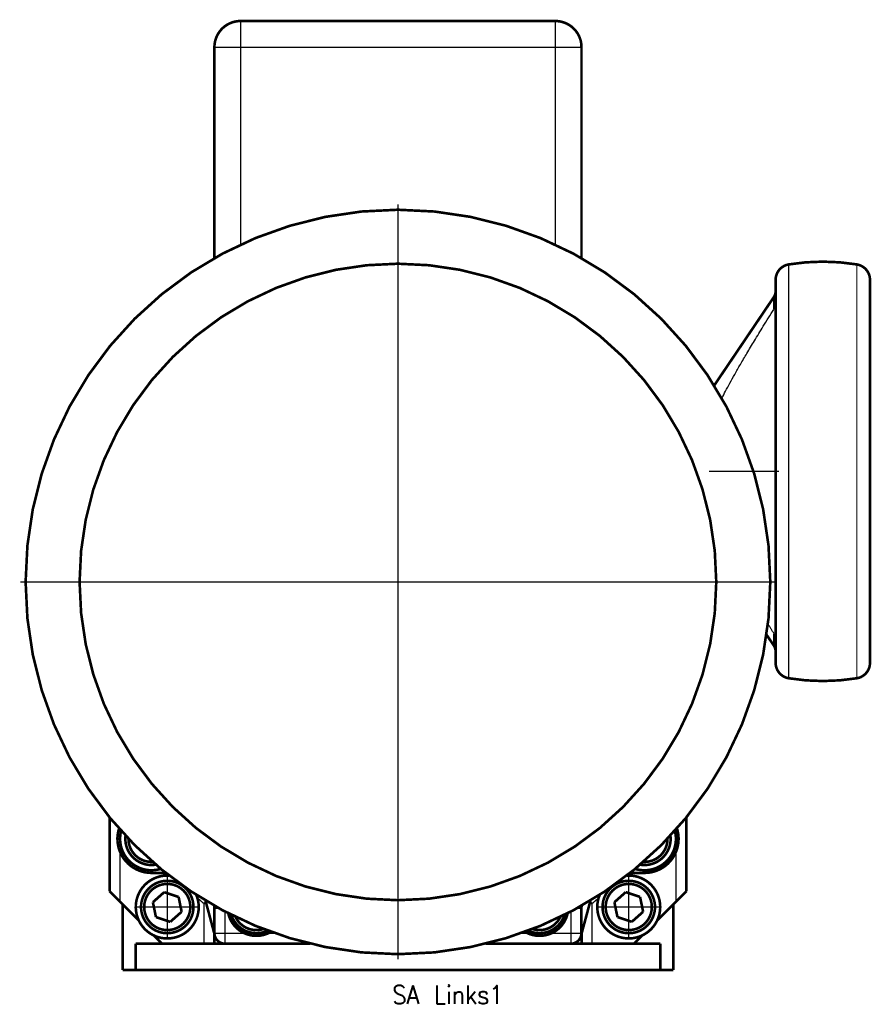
# Model space of a CAD drawing. Header units: inches. Extents: x -736 to 556, y -285 to 278.
# Tile 19 of 26: x -82 to 81, y -97 to 91. Entities that reach past the tile are written whole.
import ezdxf

# ---------------------------------------------------------------- set-up
doc = ezdxf.new("R2010")
doc.units = ezdxf.units.IN
doc.linetypes.add('DOT_CENTER', pattern=[14, 12, -1, 0, -1])
doc.layers.add('1', color=7, linetype='Continuous')
doc.styles.add('CONVERTER_11', font='txt.shx', dxfattribs={"width": 0.9})

# ---------------------------------------------------------------- blocks, each defined once
blk = doc.blocks.new('1400040010_020_030_040_Ritzelverstellwelle__1', base_point=(62.25, -0.15))
at = {"color": 7, "linetype": 'Continuous', "const_width": 0.5}
blk.add_lwpolyline([(62.5, 9.1), (62.5, 0.1)], dxfattribs=at)
blk = doc.blocks.new('1935101005_elesa_speichenhandrad_gn_522_80_k10_a_2_03__2', base_point=(50.54, -35.65))
at = {"color": 7, "linetype": 'Continuous', "const_width": 0.5}
for points in [[(65.01, 44.07, 0.367273), (62.5, 41.11, 0.367273)], [(77.99, 44.07, 0.081621), (65.01, 44.07, 0.081621)], [(80.5, 41.11, 0.367273), (77.99, 44.07, 0.367273)], [(62.16, 37.83, 0.149451), (62.5, 38.95, 0.149451)], [(62.5, -29.75, 0.149451), (62.16, -28.63, 0.149451)], [(62.5, -31.91, 0.367273), (65.01, -34.87, 0.367273)], [(77.99, -34.87, 0.367273), (80.5, -31.91, 0.367273)], [(65.01, -34.87, 0.081621), (77.99, -34.87, 0.081621)]]:
    blk.add_lwpolyline(points, format="xyb", dxfattribs=at)
at = {"color": 124, "linetype": 'Continuous', "const_width": 0.25}
for points in [[(65.01, 44.07), (65.01, 4.6)], [(77.99, 44.07), (77.99, -34.87)], [(62.16, 37.83), (62.16, 35.49)], [(65.01, 4.6), (65.01, -34.87)], [(62.16, -26.29), (62.16, -28.63)]]:
    blk.add_lwpolyline(points, dxfattribs=at)
at = {"color": 7, "linetype": 'Continuous', "const_width": 0.5}
for points in [[(62.5, 41.11), (62.5, 38.95)], [(80.5, 41.11), (80.5, -31.91)], [(50.79, 20.98), (62.16, 37.83)], [(62.5, 38.95), (62.5, 36.69)], [(62.5, 36.69), (62.5, 9.1)], [(62.5, 9.1), (62.5, 0.1)], [(62.5, 0.1), (62.5, -27.49)], [(60.77, -26.57), (62.16, -28.63)], [(62.5, -27.49), (62.5, -29.75)], [(62.5, -29.75), (62.5, -31.91)]]:
    blk.add_lwpolyline(points, dxfattribs=at)
at = {"color": 7, "linetype": 'Continuous'}
for points, knots in [([(62.5, 36.69), (62.49, 36.57), (62.48, 36.36), (62.42, 36.07), (62.32, 35.78), (62.22, 35.6), (62.16, 35.49)], [0, 0, 0, 0, 0.357471, 0.631613, 0.906392, 1.263091, 1.263091, 1.263091, 1.263091]), ([(52.25, 18.52), (52.49, 18.98), (52.98, 19.96), (53.81, 21.48), (54.74, 23.17), (55.82, 25.06), (57.07, 27.19), (58.53, 29.62), (60.24, 32.42), (61.49, 34.42), (62.16, 35.49)], [0, 0, 0, 0, 1.557352, 3.280692, 5.20162, 7.36027, 9.8073, 12.609273, 15.853147, 19.658212, 19.658212, 19.658212, 19.658212]), ([(62.16, -26.29), (62.11, -26.21), (62.01, -26.06), (61.87, -25.83), (61.72, -25.6), (61.58, -25.37), (61.44, -25.15), (61.31, -24.93), (61.17, -24.71), (61.08, -24.57), (61.03, -24.49)], [0, 0, 0, 0, 0.275551, 0.547928, 0.817187, 1.083381, 1.346563, 1.606787, 1.864103, 2.11856, 2.11856, 2.11856, 2.11856]), ([(62.16, -26.29), (62.2, -26.37), (62.31, -26.55), (62.41, -26.84), (62.48, -27.16), (62.49, -27.37), (62.5, -27.49)], [0, 0, 0, 0, 0.272542, 0.631481, 0.905623, 1.263094, 1.263094, 1.263094, 1.263094])]:
    blk.add_open_spline(points, degree=3, knots=knots, dxfattribs=at)
at = {"layer": '1', "color": 30, "linetype": 'DOT_CENTER', "const_width": 0.25}
blk.add_lwpolyline([(49.79, 4.6), (63.16, 4.6)], dxfattribs=at)
blk = doc.blocks.new('1935101005_elesa_speichenhandrad_gn_522_80_k10_a_2_03__3', base_point=(50.54, -35.65))
blk.add_blockref('1935101005_elesa_speichenhandrad_gn_522_80_k10_a_2_03__2', (50.54, -35.65))
blk = doc.blocks.new('1402040010_R4_Handradverstellung_3__4', base_point=(50.54, -35.65))
for name, p in [('1935101005_elesa_speichenhandrad_gn_522_80_k10_a_2_03__3', (50.54, -35.65)), ('1400040010_020_030_040_Ritzelverstellwelle__1', (62.25, -0.15))]:
    blk.add_blockref(name, p)
blk = doc.blocks.new('Schraube_M_6x16_DIN_912__5', base_point=(-41.53, -83.75))
at = {"color": 7, "linetype": 'Continuous', "const_width": 0.5}
for points in [[(-41.28, -79.99, 0.456499), (-34.36, -83.01, 0.456499)], [(-40.49, -80.39, 0.374586), (-35.19, -82.7, 0.374586)]]:
    blk.add_lwpolyline(points, format="xyb", dxfattribs=at)
blk = doc.blocks.new('Schraube_M_6x16_DIN_912_2__6', base_point=(15.08, -83.75))
at = {"color": 7, "linetype": 'Continuous', "const_width": 0.5}
for points in [[(15.33, -83.01, 0.456499), (22.26, -79.99, 0.456499)], [(16.16, -82.7, 0.374586), (21.46, -80.39, 0.374586)]]:
    blk.add_lwpolyline(points, format="xyb", dxfattribs=at)
blk = doc.blocks.new('Motor_71_0_37_4_b14__7', base_point=(-80.76, -87.75))
at = {"color": 7, "linetype": 'Continuous', "const_width": 0.5}
for points in [[(-39.51, 90.5, 0.414214), (-44.51, 85.5, 0.414214)], [(25.49, 85.5, 0.414214), (20.49, 90.5, 0.414214)]]:
    blk.add_lwpolyline(points, format="xyb", dxfattribs=at)
for points in [[(20.49, 90.5), (-39.51, 90.5)], [(-44.51, 85.5), (-44.51, 45.27)], [(25.49, 85.5), (25.49, 45.27)]]:
    blk.add_lwpolyline(points, dxfattribs=at)
at = {"color": 124, "linetype": 'Continuous', "const_width": 0.25}
for points in [[(-39.51, 85.5), (-39.51, 90.5)], [(20.49, 85.5), (20.49, 90.5)], [(-39.51, 85.5), (-44.51, 85.5)], [(20.49, 85.5), (-39.51, 85.5)], [(-39.51, 85.5), (-39.51, 47.85)], [(25.49, 85.5), (20.49, 85.5)], [(20.49, 85.5), (20.49, 47.85)]]:
    blk.add_lwpolyline(points, dxfattribs=at)
at = {"color": 7, "linetype": 'Continuous', "const_width": 0.5}
for points in [[(-80.51, -16.5, 1), (61.49, -16.5, 1)], [(-70.22, -16.5, 1), (51.19, -16.5, 1)]]:
    blk.add_lwpolyline(points, format="xyb", close=True, dxfattribs=at)
at = {"layer": '1', "color": 30, "linetype": 'DOT_CENTER', "const_width": 0.25}
for points in [[(-9.51, 55.5), (-9.51, -88.5)], [(62.49, -16.5), (-81.51, -16.5)]]:
    blk.add_lwpolyline(points, dxfattribs=at)
blk = doc.blocks.new('Motor_71_0_37_4_b14_kpl__8', base_point=(-80.76, -87.75))
blk.add_blockref('Motor_71_0_37_4_b14__7', (-80.76, -87.75))
blk = doc.blocks.new('1400005010_05_Zwischenflansch_Bgr71_B14_klein__9', base_point=(-44.82, -85.75))
at = {"color": 7, "linetype": 'Continuous', "const_width": 0.5}
for points in [[(-44.57, -78.25), (-44.57, -78.24)], [(-44.5, -83.5), (-44.5, -78.76)], [(25.47, -83.5), (25.47, -78.76)], [(25.54, -78.25), (25.54, -78.24)], [(-26.25, -85.5), (-42.5, -85.5)], [(23.47, -85.5), (7.22, -85.5)]]:
    blk.add_lwpolyline(points, dxfattribs=at)
for points in [[(-44.5, -78.76, 0.065543), (-44.57, -78.25, 0.065543)], [(25.54, -78.25, 0.065543), (25.47, -78.76, 0.065543)], [(-41.88, -79.69, 0.234838), (-38.8, -83.5, 0.234838)], [(19.78, -83.5, 0.234838), (22.86, -79.69, 0.234838)], [(-44.5, -83.5, 0.414214), (-42.5, -85.5, 0.414214)], [(-38.8, -83.5, 0.218218), (-34.22, -83.5, 0.218218)], [(-34.22, -83.5, 0.025305), (-33.73, -83.24, 0.025305)], [(14.7, -83.24, 0.025305), (15.2, -83.5, 0.025305)], [(15.2, -83.5, 0.218218), (19.78, -83.5, 0.218218)], [(23.47, -85.5, 0.414214), (25.47, -83.5, 0.414214)]]:
    blk.add_lwpolyline(points, format="xyb", dxfattribs=at)
at = {"color": 124, "linetype": 'Continuous', "const_width": 0.25}
for points in [[(-44.57, -78.25), (-44.57, -78.24)], [(-44.5, -78.76), (-43.64, -78.76)], [(25.47, -78.76), (24.61, -78.76)], [(25.54, -78.25), (25.54, -78.24)], [(-42.5, -80.98), (-42.5, -79.37)], [(23.47, -83.5), (23.47, -79.37)], [(-42.5, -83.5), (-42.5, -80.98)], [(-44.5, -83.5), (-42.5, -83.5)], [(-42.5, -85.5), (-42.5, -83.5)], [(-42.5, -83.5), (-38.8, -83.5)], [(-34.22, -83.5), (-33.01, -83.5)], [(13.98, -83.5), (15.2, -83.5)], [(19.78, -83.5), (23.47, -83.5)], [(23.47, -85.5), (23.47, -83.5)], [(25.47, -83.5), (23.47, -83.5)]]:
    blk.add_lwpolyline(points, dxfattribs=at)
blk = doc.blocks.new('1402005010_R4_Motoranbau_Bgr71_B14_klein_2__10', base_point=(-80.76, -87.75))
for name, p in [('Motor_71_0_37_4_b14_kpl__8', (-80.76, -87.75)), ('1400005010_05_Zwischenflansch_Bgr71_B14_klein__9', (-44.82, -85.75)), ('Schraube_M_6x16_DIN_912__5', (-41.53, -83.75)), ('Schraube_M_6x16_DIN_912_2__6', (15.08, -83.75))]:
    blk.add_blockref(name, p)
blk = doc.blocks.new('Schraube_M_6x20_DIN_912_4__11', base_point=(36.41, -70.75))
at = {"color": 7, "linetype": 'Continuous', "const_width": 0.5}
for points in [[(36.66, -70.43, 0.50159), (42.45, -64.88, 0.50159)], [(37.28, -69.9, 0.429152), (41.89, -65.48, 0.429152)]]:
    blk.add_lwpolyline(points, format="xyb", dxfattribs=at)
blk = doc.blocks.new('Schraube_M_6x20_DIN_912_4_2__12', base_point=(29.25, -83.75))
at = {"color": 7, "linetype": 'Continuous', "const_width": 0.5}
for points in [[(29.5, -78.5, 1), (39.5, -78.5, 1)], [(30.1, -78.5, 1), (38.9, -78.5, 1)]]:
    blk.add_lwpolyline(points, format="xyb", close=True, dxfattribs=at)
for points in [[(31.76, -77.59), (33.92, -75.67)], [(33.92, -75.67), (36.66, -76.58)], [(36.66, -76.58), (37.24, -79.41)], [(32.34, -80.42), (31.76, -77.59)], [(35.08, -81.33), (32.34, -80.42)], [(37.24, -79.41), (35.08, -81.33)]]:
    blk.add_lwpolyline(points, dxfattribs=at)
at = {"layer": '1', "color": 30, "linetype": 'DOT_CENTER', "const_width": 0.25}
for points in [[(34.5, -72.5), (34.5, -84.5)], [(40.5, -78.5), (28.5, -78.5)]]:
    blk.add_lwpolyline(points, dxfattribs=at)
blk = doc.blocks.new('Schraube_M_6x20_DIN_912__13', base_point=(-61.75, -70.75))
at = {"color": 7, "linetype": 'Continuous', "const_width": 0.5}
for points in [[(-61.46, -64.9, 0.500183), (-55.69, -70.43, 0.500183)], [(-60.9, -65.49, 0.427478), (-56.31, -69.9, 0.427478)]]:
    blk.add_lwpolyline(points, format="xyb", dxfattribs=at)
blk = doc.blocks.new('Schraube_M_6x20_DIN_912_5__14', base_point=(-58.75, -83.75))
at = {"color": 7, "linetype": 'Continuous', "const_width": 0.5}
for points in [[(-58.5, -78.5, 1), (-48.5, -78.5, 1)], [(-57.9, -78.5, 1), (-49.1, -78.5, 1)]]:
    blk.add_lwpolyline(points, format="xyb", close=True, dxfattribs=at)
for points in [[(-56.24, -77.59), (-54.08, -75.67)], [(-54.08, -75.67), (-51.34, -76.58)], [(-51.34, -76.58), (-50.76, -79.41)], [(-55.66, -80.42), (-56.24, -77.59)], [(-52.92, -81.33), (-55.66, -80.42)], [(-50.76, -79.41), (-52.92, -81.33)]]:
    blk.add_lwpolyline(points, dxfattribs=at)
at = {"layer": '1', "color": 30, "linetype": 'DOT_CENTER', "const_width": 0.25}
for points in [[(-53.5, -72.5), (-53.5, -84.5)], [(-47.5, -78.5), (-59.5, -78.5)]]:
    blk.add_lwpolyline(points, dxfattribs=at)
blk = doc.blocks.new('1933100008_Schnor_Scheibe_A_6_4__15', base_point=(-62.75, -71.75))
at = {"color": 7, "linetype": 'Continuous', "const_width": 0.5}
blk.add_lwpolyline([(-62.3, -63.98, 0.587896), (-54.74, -71.23, 0.587896)], format="xyb", dxfattribs=at)
blk = doc.blocks.new('1933100008_Schnor_Scheibe_A_6_4_4__16', base_point=(35.46, -71.75))
at = {"color": 7, "linetype": 'Continuous', "const_width": 0.5}
for points in [[(43.49, -65.5, 0.064697), (43.29, -63.97, 0.064697)], [(35.71, -71.23, 0.505103), (43.49, -65.5, 0.505103)]]:
    blk.add_lwpolyline(points, format="xyb", dxfattribs=at)
blk = doc.blocks.new('1933100008_Schnor_Scheibe_A_6_4_5__17', base_point=(-59.75, -84.75))
at = {"color": 7, "linetype": 'Continuous', "const_width": 0.5}
for points in [[(-53.15, -72.51, 2.518939), (-47.5, -78.5, 2.518939)], [(-47.5, -78.5, 0.099282), (-47.97, -76.19, 0.099282)]]:
    blk.add_lwpolyline(points, format="xyb", dxfattribs=at)
blk = doc.blocks.new('1400001010_05_R4_Gehäuse_Antrieb_B3__18', base_point=(-63.25, -85.75))
at = {"color": 7, "linetype": 'Continuous', "const_width": 0.5}
for points in [[(-62.7, -63.54, 0.507216), (-56.5, -72, 0.507216)], [(37.49, -72, 0.507742), (43.68, -63.53, 0.507742)], [(-44.5, -83.92, 0.065543), (-44.57, -83.41, 0.065543)], [(25.55, -83.41, 0.065543), (25.49, -83.92, 0.065543)]]:
    blk.add_lwpolyline(points, format="xyb", dxfattribs=at)
for points in [[(-54.5, -72), (-56.5, -72)], [(-53.79, -72), (-54.5, -72)], [(34.77, -72), (35.5, -72)], [(35.5, -72), (37.49, -72)], [(-46.21, -77.28), (-44.57, -83.41)], [(27.2, -77.27), (25.55, -83.41)], [(-44.5, -85.5), (-44.5, -83.92)], [(25.49, -85.5), (25.49, -83.92)], [(-42.5, -85.5), (-44.5, -85.5)], [(-26.25, -85.5), (-42.5, -85.5)], [(23.47, -85.5), (7.22, -85.5)], [(25.49, -85.5), (23.47, -85.5)]]:
    blk.add_lwpolyline(points, dxfattribs=at)
at = {"color": 124, "linetype": 'Continuous'}
for points in [[(-56.5, -72), (-56.5, -71.98), (-56.5, -71.93), (-56.5, -71.83), (-56.5, -71.69), (-56.5, -71.57), (-56.5, -71.5)], [(37.49, -72), (37.49, -71.98), (37.49, -71.93), (37.49, -71.83), (37.49, -71.69), (37.49, -71.57), (37.49, -71.5)]]:
    blk.add_open_spline(points, degree=3, knots=[0, 0, 0, 0, 0.0702117, 0.1404234, 0.2949123, 0.5, 0.5, 0.5, 0.5], dxfattribs=at)
blk = doc.blocks.new('1400001020_04_R4_Gehäuse_Abtrieb_B3_mit_Naben__19', base_point=(-64.75, -85.75))
at = {"color": 7, "linetype": 'Continuous', "const_width": 0.5}
for points in [[(-64.5, -61.42), (-64.5, -75.5)], [(45.5, -61.38), (45.5, -75.5)], [(-54.5, -72), (-56.5, -72)], [(-53.79, -72), (-54.5, -72)], [(34.77, -72), (35.5, -72)], [(35.5, -72), (37.49, -72)], [(37.49, -72), (37.5, -72)], [(-64.5, -75.5), (-62.5, -77.5)], [(45.5, -75.5), (43.5, -77.5)], [(-58.92, -81.09), (-62.5, -77.5)], [(-44.5, -83.5), (-44.5, -78.76)], [(39.91, -81.09), (43.5, -77.5)], [(-54.5, -85.5), (-56.09, -83.91)], [(-44.5, -85.5), (-44.5, -83.92)], [(25.5, -83.7), (25.5, -85.5)], [(35.5, -85.5), (37.08, -83.91)], [(-46.5, -85.5), (-54.5, -85.5)], [(-44.5, -85.5), (-46.5, -85.5)], [(25.5, -85.5), (27.5, -85.5)], [(27.5, -85.5), (35.5, -85.5)]]:
    blk.add_lwpolyline(points, dxfattribs=at)
for points in [[(-62.7, -63.54, 0.507216), (-56.5, -72, 0.507216)], [(37.5, -72, 0.508267), (43.69, -63.52, 0.508267)]]:
    blk.add_lwpolyline(points, format="xyb", dxfattribs=at)
at = {"color": 124, "linetype": 'Continuous', "const_width": 0.25}
for points in [[(-62.5, -68), (-62.5, -77.5)], [(43.5, -68), (43.5, -77.5)], [(-46.16, -77.46), (-46.5, -77.86)], [(-46.5, -85.5), (-46.5, -77.86)], [(-46.06, -77.86), (-46.5, -77.86)], [(27.04, -77.86), (27.5, -77.86)], [(27.15, -77.45), (27.5, -77.86)], [(27.5, -85.5), (27.5, -77.86)], [(-42.5, -83.5), (-42.5, -80.98)], [(-42.5, -85.5), (-42.5, -83.5)]]:
    blk.add_lwpolyline(points, dxfattribs=at)
for points in [[(-47.76, -76.75, 0.007362), (-46.5, -77.86, 0.007362)], [(27.5, -77.86, 0.007362), (28.76, -76.75, 0.007362)]]:
    blk.add_lwpolyline(points, format="xyb", dxfattribs=at)
blk = doc.blocks.new('1933100008_Schnor_Scheibe_A_6_4_4_2__20', base_point=(28.25, -84.75))
at = {"color": 7, "linetype": 'Continuous', "const_width": 0.5}
for points in [[(40.5, -78.5, 0.432987), (34.12, -72.51, 0.432987)], [(28.97, -76.16, 1.222933), (40.5, -78.5, 1.222933)]]:
    blk.add_lwpolyline(points, format="xyb", dxfattribs=at)
blk = doc.blocks.new('1402001010_R4_Grundeinheit_B3_3__21', base_point=(-64.75, -85.75))
for name, p in [('1400001020_04_R4_Gehäuse_Abtrieb_B3_mit_Naben__19', (-64.75, -85.75)), ('1400001010_05_R4_Gehäuse_Antrieb_B3__18', (-63.25, -85.75)), ('1933100008_Schnor_Scheibe_A_6_4__15', (-62.75, -71.75)), ('1933100008_Schnor_Scheibe_A_6_4_4__16', (35.46, -71.75)), ('Schraube_M_6x20_DIN_912__13', (-61.75, -70.75)), ('Schraube_M_6x20_DIN_912_4__11', (36.41, -70.75)), ('1933100008_Schnor_Scheibe_A_6_4_5__17', (-59.75, -84.75)), ('Schraube_M_6x20_DIN_912_5__14', (-58.75, -83.75)), ('1933100008_Schnor_Scheibe_A_6_4_4_2__20', (28.25, -84.75)), ('Schraube_M_6x20_DIN_912_4_2__12', (29.25, -83.75))]:
    blk.add_blockref(name, p)
blk = doc.blocks.new('1400011010_05_R41_Gehäuse_B3_B14_B5__22', base_point=(-64.75, -85.75))
at = {"color": 7, "linetype": 'Continuous', "const_width": 0.5}
for points in [[(-64.5, -61.42), (-64.5, -75.5)], [(45.5, -61.38), (45.5, -75.5)], [(-64.5, -75.5), (-62.5, -77.5)], [(45.5, -75.5), (43.5, -77.5)], [(-58.92, -81.09), (-62.5, -77.5)], [(39.91, -81.09), (43.5, -77.5)], [(-54.5, -85.5), (-56.09, -83.91)], [(35.5, -85.5), (37.08, -83.91)], [(-46.5, -85.5), (-54.5, -85.5)], [(-44.5, -85.5), (-46.5, -85.5)], [(-42.5, -85.5), (-44.5, -85.5)], [(-26.25, -85.5), (-42.5, -85.5)], [(23.47, -85.5), (7.22, -85.5)], [(25.49, -85.5), (23.47, -85.5)], [(25.5, -85.5), (25.49, -85.5)], [(25.5, -85.5), (27.5, -85.5)], [(27.5, -85.5), (35.5, -85.5)]]:
    blk.add_lwpolyline(points, dxfattribs=at)
blk = doc.blocks.new('1410011090_00_R41_Fussleiste_B3__23', base_point=(-62.25, -90.75))
at = {"color": 7, "linetype": 'Continuous', "const_width": 0.5}
for points in [[(-62, -90.5), (-62, -78)], [(43, -90.5), (43, -78)], [(-62, -90.5), (-59.5, -90.5)], [(-59.5, -90.5), (-35.5, -90.5)], [(-35.5, -90.5), (-34.5, -90.5)], [(15.5, -90.5), (16.5, -90.5)], [(16.5, -90.5), (40.5, -90.5)], [(40.5, -90.5), (43, -90.5)]]:
    blk.add_lwpolyline(points, dxfattribs=at)
blk = doc.blocks.new('1402011010_05_R41_B3_2__24', base_point=(-64.75, -90.75))
for name, p in [('1400011010_05_R41_Gehäuse_B3_B14_B5__22', (-64.75, -85.75)), ('1410011090_00_R41_Fussleiste_B3__23', (-62.25, -90.75))]:
    blk.add_blockref(name, p)
blk = doc.blocks.new('1410001090_00_R4_Fußleiste_1_2_2_2_2__25', base_point=(-59.75, -90.75))
at = {"color": 7, "linetype": 'Continuous', "const_width": 0.5}
for points in [[(-59.5, -85.5), (-59.5, -90.5)], [(-54.5, -85.5), (-59.5, -85.5)], [(-46.5, -85.5), (-54.5, -85.5)], [(-44.5, -85.5), (-46.5, -85.5)], [(-42.5, -85.5), (-44.5, -85.5)], [(-26.25, -85.5), (-42.5, -85.5)], [(23.47, -85.5), (7.22, -85.5)], [(25.49, -85.5), (23.47, -85.5)], [(25.5, -85.5), (25.49, -85.5)], [(25.5, -85.5), (27.5, -85.5)], [(27.5, -85.5), (35.5, -85.5)], [(40.5, -85.5), (35.5, -85.5)], [(40.5, -85.5), (40.5, -90.5)], [(-59.5, -90.5), (-35.5, -90.5)], [(-35.5, -90.5), (-34.5, -90.5)], [(15.5, -90.5), (-34.5, -90.5)], [(15.5, -90.5), (16.5, -90.5)], [(16.5, -90.5), (40.5, -90.5)]]:
    blk.add_lwpolyline(points, dxfattribs=at)
blk = doc.blocks.new('R41_B3_HV_Motor__26', base_point=(-80.76, -90.75))
for name, p in [('1402005010_R4_Motoranbau_Bgr71_B14_klein_2__10', (-80.76, -87.75)), ('1402040010_R4_Handradverstellung_3__4', (50.54, -35.65)), ('1402001010_R4_Grundeinheit_B3_3__21', (-64.75, -85.75)), ('1402011010_05_R41_B3_2__24', (-64.75, -90.75)), ('1410001090_00_R4_Fußleiste_1_2_2_2_2__25', (-59.75, -90.75))]:
    blk.add_blockref(name, p)
blk = doc.blocks.new('SA_Links1', base_point=(0, 0))
blk.add_blockref('R41_B3_HV_Motor__26', (-80.76, -90.75))
at = {"layer": '1', "color": 4, "insert": (0, -93.5), "char_height": 3.5, "attachment_point": 2, "line_spacing_factor": 1.320528, "style": 'CONVERTER_11'}
blk.add_mtext('SA Links1', dxfattribs=at)

msp = doc.modelspace()

# ---------------------------------------------------------------- block references
msp.add_blockref('SA_Links1', (0, 0))

doc.saveas('drawing.dxf')
